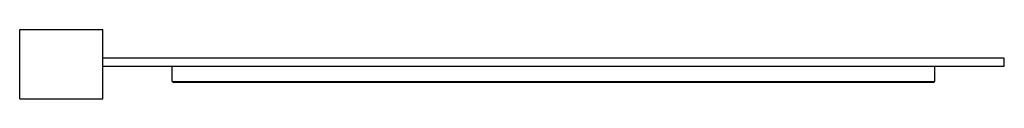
# Paper-space layout '_Posterior' of a CAD drawing. Header units: millimetres. Extents: x -770 to 650, y -36 to 64.
import ezdxf

# ---------------------------------------------------------------- set-up
doc = ezdxf.new("R2010")
doc.units = ezdxf.units.MM

psp = doc.layouts.new('_Posterior')

# ---------------------------------------------------------------- linework, layer by layer
at = {"color": 7, "linetype": 'Continuous', "lineweight": 25}
for p, q in [((-770, -36), (-770, 64)), ((-770, 64), (-650, 64)), ((-650, -36), (-650, 64)), ((650, 22.7), (-650, 22.7)), ((650, 11), (650, 22.7)), ((-650, 11), (650, 11)), ((-550, -11), (-550, 11)), ((550, -11), (550, 11)), ((-550, -11), (550, -11)), ((-549, -12), (549, -12)), ((-770, -36), (-650, -36))]:
    psp.add_line(p, q, dxfattribs=at)
for points in [[(-549, -12), (-549, -12), (-549, -12), (-549, -11.4), (-549, -11)], [(549, -12), (549, -12), (549, -12), (549, -11.4), (549, -11)]]:
    psp.add_open_spline(points, degree=3, knots=[0, 0, 0, 0, 0.238959, 1, 1, 1, 1], dxfattribs=at)

doc.saveas('drawing.dxf')
